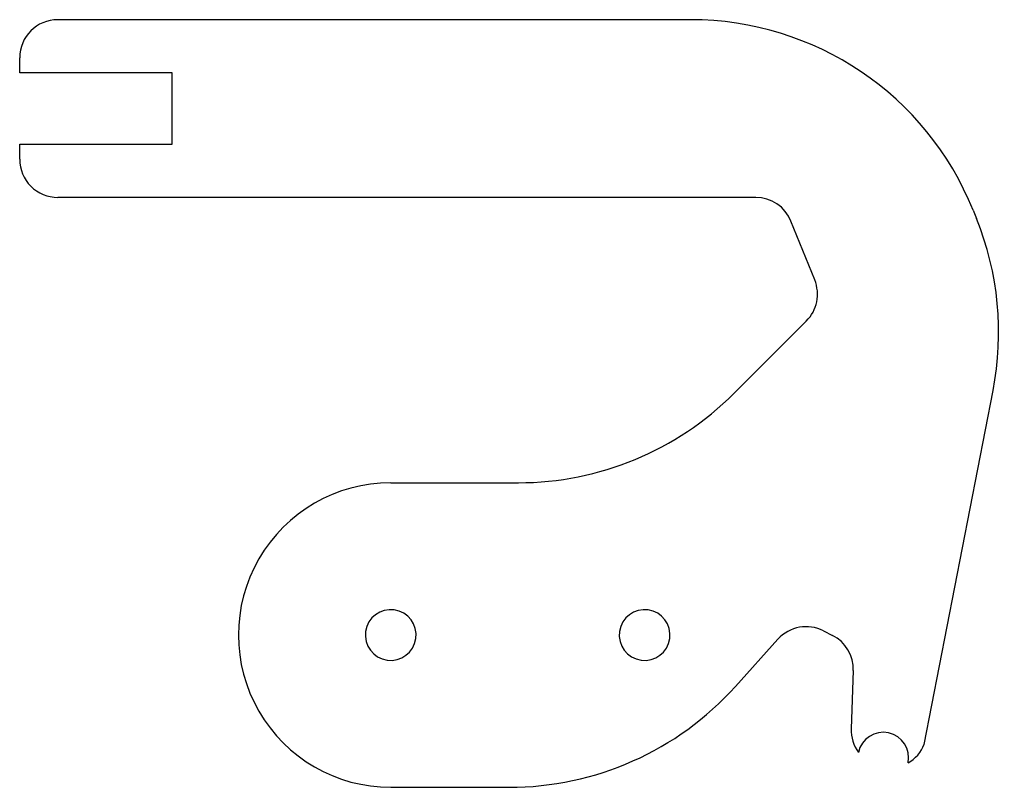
# Model space of a CAD drawing. Extents: x -25.1 to 13.7, y -17.5 to 12.7.
import ezdxf

# ---------------------------------------------------------------- set-up
doc = ezdxf.new("R2010")
doc.units = 0
doc.layers.add('Shape2DView007', color=7, linetype='CONTINUOUS')

msp = doc.modelspace()

# ---------------------------------------------------------------- linework, layer by layer
at = {"layer": 'Shape2DView007'}
for p, q in [((1.35617, 12.7434), (-23.5715, 12.7434)), ((-25.0715, 10.6434), (-25.0715, 11.2434)), ((-19.0715, 10.6434), (-25.0715, 10.6434)), ((-19.0715, 7.8434), (-19.0715, 10.6434)), ((-25.0715, 7.2434), (-25.0715, 7.8434)), ((-25.0715, 7.8434), (-19.0715, 7.8434)), ((3.91678, 5.7434), (-23.5715, 5.7434)), ((12.4824, 5.23868), (12.614, 4.91292)), ((6.24235, 2.4916), (5.30755, 4.80531)), ((3.05792, -1.98528), (5.91224, 0.869033)), ((10.5587, -15.8067), (13.2673, -1.87206)), ((-10.4568, -5.5), (-5.42736, -5.5)), ((6.59092, -11.3342), (6.94144, -11.5128)), ((3.1182, -13.5296), (4.79522, -11.667)), ((7.75954, -12.9017), (7.67947, -15.1947)), ((-10.4568, -17.5), (-5.79954, -17.5))]:
    msp.add_line(p, q, dxfattribs=at)
for centre, major_axis, start_param, end_param in [((-23.5715, 11.2434), (0.212132, 1.48492), 0.141897, 1.71269), ((1.35617, 0.743396), (-1.69706, -11.8794), -4.18652, -2.9997), ((-23.5715, 7.2434), (0.212132, 1.48492), 1.71269, 3.28349), ((3.91678, 4.2434), (-0.212132, -1.48492), -4.18652, -2.9997), ((1.48778, 0.417643), (-1.69706, -11.8794), -4.76248, -4.18652), ((4.85157, 1.92969), (-0.212132, -1.48492), -5.35589, -4.18652), ((-5.42736, 6.5), (-1.69706, -11.8794), -6.14129, -5.35589), ((-10.4568, -11.5), (0.848529, 5.9397), 0.141897, 3.28349), ((-10.4568, -11.5), (0.141421, 0.989949), 0, 6.28318), ((-0.456797, -11.5), (0.141421, 0.989949), 0, 6.28318), ((5.90993, -12.6707), (-0.212132, -1.48492), -3.47093, -2.16194), ((6.26046, -12.8493), (-0.212132, -1.48492), -4.6054, -3.47093), ((-5.79954, -5.5), (1.69706, 11.8794), 3.28349, 4.12125), ((9.17304, -15.2468), (0.211351, 1.47946), 1.67779, 2.34101), ((8.94213, -16.3332), (0.141421, 0.989949), 4.64485, 1.50325), ((9.17304, -15.2468), (0.211351, 1.47946), 3.80709, 4.47031)]:
    msp.add_ellipse(centre, major_axis=major_axis, ratio=1, start_param=start_param, end_param=end_param, dxfattribs=at)

doc.saveas('drawing.dxf')
